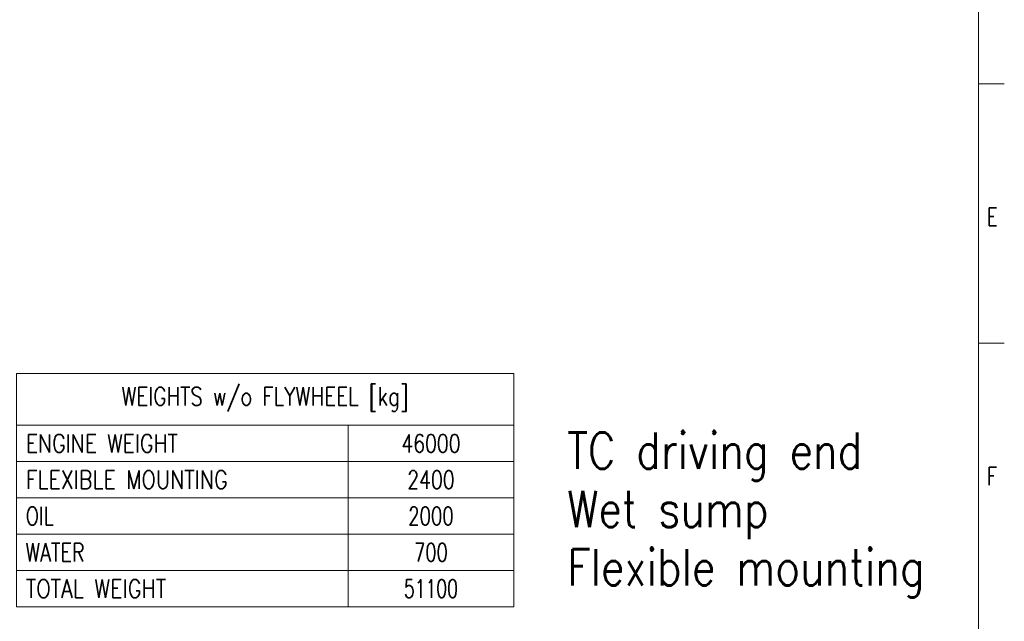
# Model space of a CAD drawing. Header units: inches. Extents: x 0 to 20790, y -12 to 14700.
# Tile 151 of 184: x 14140 to 20790, y 3722 to 7783. Entities that reach past the tile are written whole.
import ezdxf

# ---------------------------------------------------------------- set-up
doc = ezdxf.new("R2010")
doc.units = ezdxf.units.IN
doc.layers.add('210', color=7, linetype='Continuous', true_color=0xffffff)
doc.layers.add('254', color=7, linetype='Continuous', true_color=0xffffff)
doc.styles.add('latin_extended', font='simplex.shx')

# ---------------------------------------------------------------- blocks, each defined once
blk = doc.blocks.new('TabularNote1')
at = {"layer": '254', "color": 172, "linetype": 'Continuous', "lineweight": 18}
for p, q in [((0, 0), (64, 0)), ((0, 0), (0, -10)), ((64, 0), (96, 0)), ((96, 0), (96, -10)), ((0, -10), (64, -10)), ((0, -10), (0, -17)), ((64, -10), (96, -10)), ((64, -10), (64, -17)), ((96, -10), (96, -17)), ((0, -17), (64, -17)), ((0, -17), (0, -24)), ((64, -17), (96, -17)), ((64, -17), (64, -24)), ((96, -17), (96, -24)), ((0, -24), (64, -24)), ((0, -24), (0, -31)), ((64, -24), (96, -24)), ((64, -24), (64, -31)), ((96, -24), (96, -31)), ((0, -31), (64, -31)), ((0, -31), (0, -38)), ((64, -31), (96, -31)), ((64, -31), (64, -38)), ((96, -31), (96, -38)), ((0, -38), (64, -38)), ((0, -38), (0, -45)), ((64, -38), (96, -38)), ((64, -38), (64, -45)), ((96, -38), (96, -45)), ((0, -45), (64, -45)), ((64, -45), (96, -45))]:
    blk.add_line(p, q, dxfattribs=at)
at = {"layer": '254', "color": 2, "linetype": 'Continuous', "lineweight": 13, "char_height": 3.5, "line_spacing_factor": 0.963855, "style": 'latin_extended'}
for s, insert, attachment_point in [('\\W0.8055;WEIGHTS w/o FLYWHEEL [kg]', (48, -5), 5), ('\\W0.8258;ENGINE WEIGHT', (1.8175, -13.5), 4), ('\\W0.7610;46000', (80, -13.5), 5), ('\\W0.8324;FLEXIBLE MOUNTING', (1.8175, -20.5), 4), ('\\W0.7627;2400', (80, -20.5), 5), ('\\W0.7656;OIL', (1.8175, -27.5), 4), ('\\W0.7316;2000', (80, -27.5), 5), ('\\W0.7713;WATER', (1.8175, -34.5), 4), ('\\W0.7231;700', (80, -34.5), 5), ('\\W0.8408;TOTAL WEIGHT', (1.8175, -41.5), 4), ('\\W0.6944;51100', (80, -41.5), 5)]:
    blk.add_mtext(s, dxfattribs=dict(at, insert=insert, attachment_point=attachment_point))

msp = doc.modelspace()

# ---------------------------------------------------------------- linework, layer by layer
at = {"layer": '210', "color": 7, "linetype": 'Continuous', "lineweight": 18}
for p, q in [((20615, 175), (20615, 14525)), ((20790, 7350), (20615, 7350)), ((20790, 5600), (20615, 5600))]:
    msp.add_line(p, q, dxfattribs=at)

# ---------------------------------------------------------------- block references
at = {"layer": '254', "color": 172, "linetype": 'Continuous', "lineweight": 18, "xscale": 35, "yscale": 35, "zscale": 35}
msp.add_blockref('TabularNote1', (14117.62, 5395.377), dxfattribs=at)

# ---------------------------------------------------------------- texts
at = {"layer": '210', "color": 211, "linetype": 'Continuous', "lineweight": 18, "char_height": 122.5, "attachment_point": 7, "line_spacing_factor": 0.963855, "style": 'latin_extended'}
for s, insert in [('\\W0.7067;E', (20673.721, 6390.689)), ('\\W0.7067;F', (20673.721, 4640.689))]:
    msp.add_mtext(s, dxfattribs=dict(at, insert=insert))
at = {"layer": '254', "color": 2, "linetype": 'Continuous', "lineweight": 13, "insert": (17838.118, 3883.311), "char_height": 245, "attachment_point": 7, "line_spacing_factor": 0.963855, "style": 'latin_extended'}
msp.add_mtext('\\W0.8361;TC driving end\\PWet sump\\PFlexible mounting', dxfattribs=at)

doc.saveas('drawing.dxf')
